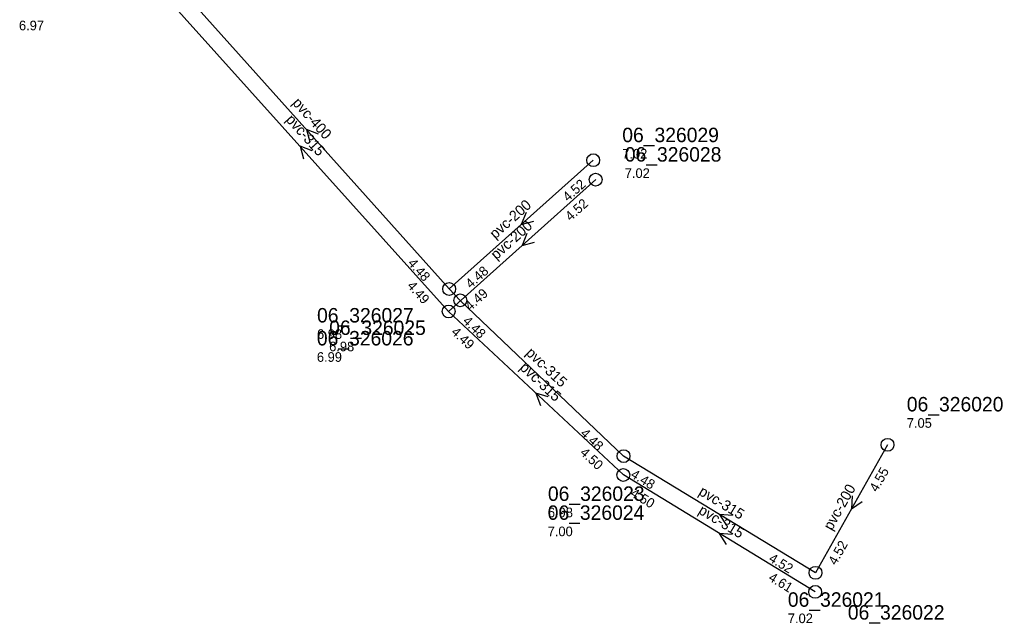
# Model space of a CAD drawing. Header units: metres. Extents: x 165220 to 165904, y 447259 to 448551.
# Tile 12 of 13: x 165781 to 165904, y 448172 to 448247. Entities that reach past the tile are written whole.
import ezdxf

# ---------------------------------------------------------------- set-up
doc = ezdxf.new("R2010")
doc.units = ezdxf.units.M

msp = doc.modelspace()

# ---------------------------------------------------------------- linework, layer by layer
at = {"layer": 'CON_BxH200x200mm', "linetype": 'Continuous'}
for points in [[(165852.361, 448229.933), (165834.404, 448213.886)], [(165834.327, 448211.081), (165852.664, 448227.514)], [(165889.046, 448194.471), (165880.069, 448178.521)]]:
    msp.add_lwpolyline(points, dxfattribs=at)
at = {"layer": 'CON_BxH315x315mm', "linetype": 'Continuous'}
for points in [[(165834.327, 448211.081), (165797.296, 448252.271)], [(165835.79, 448212.456), (165834.404, 448213.886)], [(165856.141, 448193.058), (165835.79, 448212.456)], [(165856.113, 448190.707), (165834.327, 448211.081)], [(165880.069, 448178.521), (165856.141, 448193.058)], [(165880.026, 448176.136), (165856.113, 448190.707)]]:
    msp.add_lwpolyline(points, dxfattribs=at)
at = {"layer": 'CON_BxH400x400mm', "linetype": 'Continuous'}
msp.add_lwpolyline([(165834.404, 448213.886), (165798.809, 448253.646)], dxfattribs=at)
at = {"layer": 'NOD_inspectieput'}
for centre in [(165852.36, 448229.93), (165852.66, 448227.51), (165834.4, 448213.89), (165835.79, 448212.46), (165834.33, 448211.08), (165889.05, 448194.47), (165856.14, 448193.06), (165856.11, 448190.71), (165880.07, 448178.52), (165880.03, 448176.14)]:
    msp.add_circle(centre, 0.8, dxfattribs=at)
at = {"layer": 'PIJL'}
for points in [[(165818.1, 448233.17), (165816.61, 448233.77), (165817.03, 448232.21)], [(165817.31, 448231.09), (165815.81, 448231.68), (165816.24, 448230.12)], [(165843.98, 448223.41), (165843.38, 448221.91), (165844.94, 448222.33)], [(165844.09, 448220.79), (165843.5, 448219.3), (165845.05, 448219.72)], [(165846.76, 448200.44), (165845.22, 448200.89), (165845.78, 448199.38)], [(165884.64, 448188.1), (165884.56, 448186.5), (165885.89, 448187.4)], [(165869.71, 448185.66), (165868.1, 448185.79), (165868.96, 448184.43)], [(165869.67, 448183.29), (165868.07, 448183.42), (165868.92, 448182.06)]]:
    msp.add_lwpolyline(points, dxfattribs=at)

# ---------------------------------------------------------------- texts
at = {"layer": 'DMM_BxH200x200mm'}
for rotation, p in [(41.79, (165840.14, 448220.05)), (41.87, (165840.28, 448217.46)), (60.63, (165882.1, 448183.7))]:
    msp.add_text('pvc-200', height=1.3, rotation=rotation, dxfattribs=at).set_placement(p)
at = {"layer": 'DMM_BxH315x315mm'}
for rotation, p in [(-48.04, (165813.96, 448234.93)), (-43.63, (165843.87, 448205.81)), (-43.08, (165843.1, 448203.98)), (-31.28, (165865.4, 448188.32)), (-31.36, (165865.36, 448185.98))]:
    msp.add_text('pvc-315', height=1.3, rotation=rotation, dxfattribs=at).set_placement(p)
at = {"layer": 'DMM_BxH400x400mm'}
msp.add_text('pvc-400', height=1.3, rotation=-48.16, dxfattribs=at).set_placement((165814.77, 448237.02))
at = {"layer": 'INV_BxH200x200mm'}
for s, rotation, p in [('4.52', 41.79, (165849.21, 448224.7)), ('4.52', 41.87, (165849.52, 448222.28)), ('4.48', 41.79, (165837.09, 448213.88)), ('4.49', 41.87, (165837.02, 448211.08)), ('4.55', 60.63, (165887.75, 448188.5)), ('4.52', 60.63, (165882.62, 448179.38))]:
    msp.add_text(s, height=1.2, rotation=rotation, dxfattribs=at).set_placement(p)
at = {"layer": 'INV_BxH315x315mm'}
for s, rotation, p in [('4.49', -48.04, (165829.08, 448214.22)), ('4.48', -43.63, (165836, 448209.77)), ('4.49', -43.08, (165834.56, 448208.4)), ('4.48', -43.63, (165850.67, 448195.78)), ('4.50', -43.08, (165850.62, 448193.38)), ('4.48', -31.28, (165856.92, 448190.48)), ('4.50', -31.36, (165856.88, 448188.13)), ('4.52', -31.28, (165874.14, 448180.01)), ('4.61', -31.36, (165874.1, 448177.64))]:
    msp.add_text(s, height=1.2, rotation=rotation, dxfattribs=at).set_placement(p)
at = {"layer": 'INV_BxH400x400mm'}
msp.add_text('4.48', height=1.2, rotation=-48.16, dxfattribs=at).set_placement((165829.17, 448217.04))
at = {"layer": 'NLV_inspectieput'}
for s, p in [('6.97', (165780.77, 448246.12)), ('7.02', (165855.98, 448230.14)), ('7.02', (165856.29, 448227.72)), ('6.98', (165817.93, 448207.67)), ('6.98', (165819.44, 448206.12)), ('6.99', (165817.91, 448204.81)), ('7.05', (165891.45, 448196.59)), ('6.98', (165846.71, 448185.44)), ('7.00', (165846.68, 448183.08)), ('7.02', (165876.62, 448172.25))]:
    msp.add_text(s, height=1.2, dxfattribs=at).set_placement(p)
at = {"layer": 'NNR_inspectieput'}
for s, p in [('06_326029', (165855.98, 448232.18)), ('06_326028', (165856.29, 448229.76)), ('06_326027', (165817.93, 448209.71)), ('06_326025', (165819.44, 448208.16)), ('06_326026', (165817.91, 448206.85)), ('06_326020', (165891.45, 448198.63)), ('06_326023', (165846.71, 448187.48)), ('06_326024', (165846.68, 448185.12)), ('06_326021', (165876.62, 448174.29)), ('06_326022', (165884.1, 448172.69))]:
    msp.add_text(s, height=1.8, dxfattribs=at).set_placement(p)

doc.saveas('drawing.dxf')
